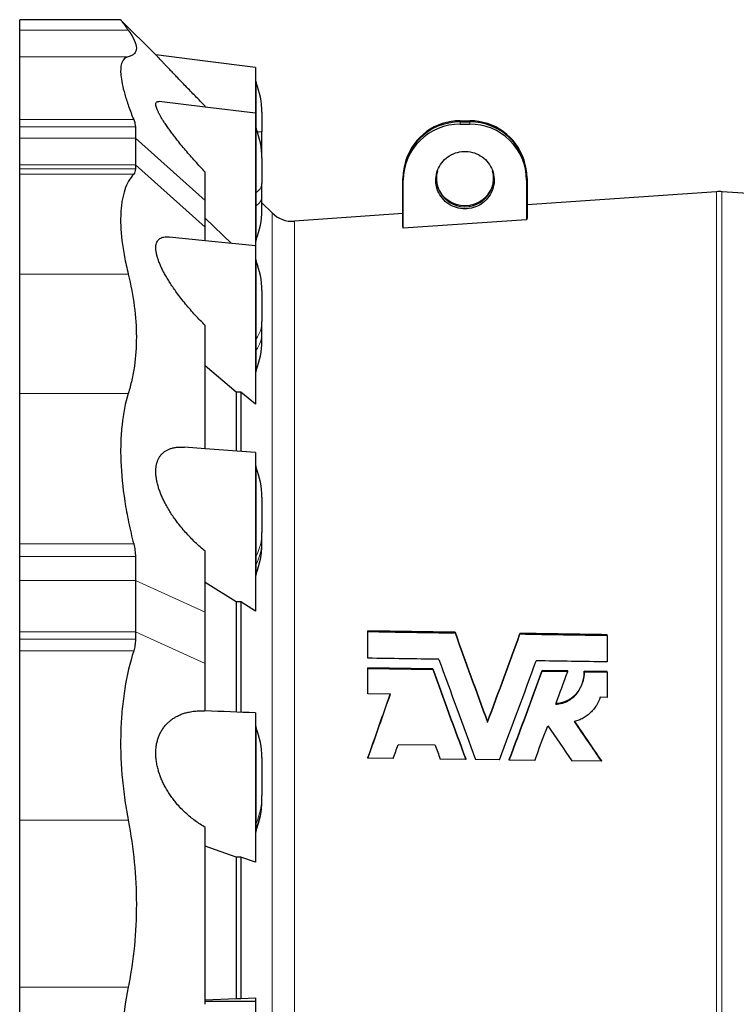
# Model space of a CAD drawing. Header units: millimetres. Extents: x 254 to 2565, y 151 to 2406.
# Tile 6 of 8: x 254 to 628, y 1891 to 2406. Entities that reach past the tile are written whole.
import ezdxf

# ---------------------------------------------------------------- set-up
doc = ezdxf.new("R2010")
doc.units = ezdxf.units.MM

msp = doc.modelspace()

# ---------------------------------------------------------------- linework, layer by layer
at = {"color": 7, "linetype": 'Continuous', "lineweight": 25}
for p, q in [((306.34, 2405.96), (253.54, 2405.96)), ((253.54, 2400.43), (253.54, 2405.96)), ((324.72, 2387.56), (306.34, 2405.94)), ((253.54, 2386.62), (253.54, 2400.43)), ((253.54, 2353.73), (253.54, 2386.62)), ((350.54, 2360.24), (350.54, 2360.72)), ((380.2, 2357.6), (380.2, 2347.36)), ((253.54, 2350.02), (253.54, 2353.73)), ((483.86, 2353.1), (488.86, 2353.1)), ((483.86, 2352.49), (488.86, 2352.49)), ((253.54, 2343.95), (253.54, 2350.02)), ((314.04, 2350.02), (314.04, 2343.95)), ((380.2, 2340.11), (380.2, 2347.36)), ((483.86, 2351.36), (488.86, 2351.36)), ((253.54, 2330.08), (253.54, 2343.95)), ((314.04, 2343.95), (314.04, 2330.08)), ((380.2, 2333.71), (380.2, 2340.11)), ((380.2, 2333.71), (380.2, 2320.31)), ((455.46, 2332.52), (455.21, 2331.73)), ((517.5, 2331.73), (517.25, 2332.52)), ((253.54, 2327.99), (253.54, 2330.08)), ((253.54, 2325.23), (253.54, 2327.99)), ((314.04, 2330.08), (314.04, 2327.99)), ((253.54, 2272.98), (253.54, 2325.23)), ((350.54, 2311.42), (350.54, 2326.28)), ((453.86, 2297.79), (453.86, 2322.95)), ((454.12, 2296.91), (454.12, 2322.08)), ((518.59, 2322.08), (518.59, 2301.35)), ((518.86, 2322.95), (518.86, 2302.27)), ((380.2, 2313.42), (380.2, 2320.31)), ((350.54, 2297.54), (350.54, 2311.42)), ((376.86, 2314.79), (376.86, 2287.7)), ((380.2, 2306.34), (380.2, 2313.42)), ((617.96, 2316.03), (518.86, 2309.1)), ((719.86, 2309.1), (620.75, 2316.03)), ((385.52, 2304.95), (380.2, 2310.27)), ((364.21, 2288.99), (350.54, 2302.26)), ((453.86, 2304.56), (397.17, 2300.59)), ((518.59, 2301.35), (454.12, 2296.91)), ((350.54, 2290.4), (350.54, 2297.54)), ((253.54, 2210.52), (253.54, 2272.98)), ((380.2, 2264.38), (380.2, 2248.13)), ((350.54, 2181.68), (350.54, 2246.13)), ((380.2, 2242.26), (380.2, 2248.13)), ((380.2, 2238.04), (380.2, 2242.26)), ((376.86, 2235.88), (376.86, 2204.89)), ((366.75, 2211.3), (350.54, 2224.93)), ((253.54, 2131.91), (253.54, 2210.52)), ((369.23, 2211.31), (366.75, 2211.3)), ((366.75, 2211.3), (366.75, 2180.48)), ((369.23, 2211.31), (369.23, 2180.29)), ((376.86, 2204.89), (369.23, 2211.31)), ((380.2, 2156.39), (380.2, 2137.87)), ((380.2, 2133.61), (380.2, 2137.87)), ((253.54, 2125.31), (253.54, 2131.91)), ((380.2, 2131.66), (380.2, 2133.61)), ((350.54, 2096.24), (350.54, 2128.1)), ((253.54, 2112.81), (253.54, 2125.31)), ((314.04, 2125.31), (314.04, 2112.81)), ((376.86, 2120.09), (376.86, 2096.84)), ((253.54, 2085.95), (253.54, 2112.81)), ((314.04, 2112.81), (314.04, 2085.95)), ((366.75, 2101.62), (350.54, 2111.81)), ((369.23, 2101.64), (366.75, 2101.62)), ((366.75, 2101.62), (366.75, 2044.03)), ((369.23, 2101.64), (369.23, 2043.93)), ((376.86, 2096.84), (369.23, 2101.64)), ((350.54, 2069.37), (350.54, 2096.24)), ((253.54, 2082.07), (253.54, 2085.95)), ((314.04, 2085.95), (314.04, 2082.07)), ((435.66, 2086.1), (435.66, 2086.44)), ((435.66, 2072.16), (435.66, 2086.1)), ((481.19, 2085.37), (481.19, 2085.71)), ((515.12, 2084.83), (515.12, 2085.17)), ((253.54, 2075.96), (253.54, 2082.07)), ((560.66, 2084.11), (560.66, 2084.45)), ((560.66, 2084.11), (560.66, 2070.23)), ((253.54, 1987.48), (253.54, 2075.96)), ((350.54, 2044.65), (350.54, 2069.37)), ((469.52, 2066.63), (435.66, 2067.15)), ((435.66, 2066.82), (435.66, 2067.15)), ((435.66, 2053.55), (435.66, 2066.82)), ((435.66, 2066.82), (469.52, 2066.3)), ((469.52, 2066.3), (469.52, 2066.63)), ((540.13, 2065.55), (526.79, 2065.76)), ((526.79, 2065.43), (526.79, 2065.76)), ((526.79, 2065.43), (540.13, 2065.23)), ((540.13, 2065.23), (540.13, 2065.55)), ((560.66, 2065.24), (548.75, 2065.42)), ((548.75, 2065.09), (548.75, 2065.42)), ((548.75, 2065.09), (560.66, 2064.91)), ((560.66, 2064.91), (560.66, 2065.24)), ((560.66, 2064.91), (560.66, 2051.69)), ((447.37, 2053.38), (435.66, 2053.55)), ((560.66, 2051.69), (557.08, 2051.74)), ((498.16, 2038.65), (498.16, 2038.97)), ((470.79, 2026.65), (451.4, 2026.93)), ((380.2, 2020.31), (380.2, 2000.34)), ((435.66, 2020), (435.66, 2020.31)), ((448.89, 2019.81), (435.66, 2020)), ((486.79, 2019.28), (473.45, 2019.47)), ((486.79, 2019.28), (486.79, 2019.58)), ((504.38, 2019.03), (491.93, 2019.2)), ((509.52, 2018.96), (509.52, 2019.26)), ((522.86, 2018.77), (509.52, 2018.96)), ((557.68, 2018.28), (542.21, 2018.49)), ((557.68, 2018.28), (557.68, 2018.58)), ((380.2, 1998.1), (380.2, 2000.34)), ((380.2, 1997.6), (380.2, 1998.1)), ((253.54, 1900.24), (253.54, 1987.48)), ((350.54, 1891.25), (350.54, 1983.76)), ((376.86, 1978.77), (376.86, 1965.53)), ((366.75, 1968.22), (350.54, 1973.97)), ((369.23, 1968.24), (366.75, 1968.22)), ((366.75, 1968.22), (366.75, 1894.33)), ((376.86, 1965.53), (369.23, 1968.24)), ((369.23, 1968.24), (369.23, 1894.31)), ((253.54, 1805.94), (253.54, 1900.24)), ((350.54, 1893.57), (366.75, 1894.33)), ((366.75, 1894.33), (369.23, 1894.31)), ((369.23, 1894.31), (376.86, 1894.67)), ((376.86, 1894.67), (376.86, 1892.73)), ((376.86, 1892.73), (350.54, 1892.75))]:
    msp.add_line(p, q, dxfattribs=at)
at = {"color": 8, "linetype": 'Continuous', "lineweight": 18}
for p, q in [((253.54, 2400.43), (310.3, 2400.43)), ((253.54, 2386.62), (310.3, 2386.62)), ((377.16, 2372.89), (377.16, 2349)), ((253.54, 2353.73), (313.14, 2353.73)), ((483.86, 2353.1), (483.86, 2352.49)), ((483.86, 2351.36), (483.86, 2352.49)), ((488.86, 2353.1), (488.86, 2352.49)), ((488.86, 2351.36), (488.86, 2352.49)), ((253.54, 2350.02), (314.04, 2350.02)), ((377.16, 2349), (377.16, 2315.59)), ((377.79, 2347.36), (380.2, 2347.36)), ((253.54, 2343.95), (314.04, 2343.95)), ((350.54, 2311.42), (314.04, 2343.95)), ((379.68, 2340.11), (380.2, 2340.11)), ((253.54, 2330.08), (314.04, 2330.08)), ((253.54, 2327.99), (314.04, 2327.99)), ((350.54, 2297.54), (314.04, 2330.08)), ((253.54, 2325.23), (313.14, 2325.23)), ((454.12, 2322.08), (453.86, 2322.95)), ((518.59, 2322.08), (518.86, 2322.95)), ((377.16, 2315.59), (377.16, 2308.69)), ((617.96, 1859.24), (617.96, 2316.03)), ((620.75, 2316.03), (620.75, 1402.45)), ((377.16, 2308.69), (377.16, 2291.06)), ((385.52, 2304.95), (385.52, 1413.53)), ((397.17, 2300.59), (397.17, 1417.89)), ((377.16, 2279.66), (377.16, 2239.14)), ((253.54, 2272.98), (310.3, 2272.98)), ((377.16, 2239.14), (377.16, 2233.28)), ((377.16, 2233.28), (377.16, 2222.76)), ((253.54, 2210.52), (310.3, 2210.52)), ((377.16, 2171.67), (377.16, 2125.51)), ((253.54, 2131.91), (313.14, 2131.91)), ((253.54, 2125.31), (314.04, 2125.31)), ((377.16, 2125.51), (377.16, 2121.24)), ((377.16, 2121.24), (377.16, 2116.37)), ((314.04, 2112.81), (253.54, 2112.81)), ((314.04, 2112.81), (350.54, 2096.24)), ((253.54, 2085.95), (314.04, 2085.95)), ((314.04, 2085.95), (350.54, 2069.37)), ((253.54, 2082.07), (314.04, 2082.07)), ((253.54, 2075.96), (313.14, 2075.96)), ((377.16, 2035.6), (377.16, 1985.81)), ((253.54, 1987.48), (310.3, 1987.48)), ((377.16, 1985.81), (377.16, 1983.57)), ((377.16, 1983.57), (377.16, 1982.32)), ((253.54, 1900.24), (310.3, 1900.24))]:
    msp.add_line(p, q, dxfattribs=at)
at = {"color": 7, "linetype": 'Continuous', "lineweight": 25, "flags": 128}
for points in [[(376.86, 2380.9), (350.58, 2384.26), (324.72, 2387.57)], [(376.86, 2357.01), (350.58, 2360.21), (326.48, 2363.14)], [(486.36, 2307.05), (485.23, 2307.09), (484.11, 2307.21), (483, 2307.42), (481.91, 2307.7), (480.84, 2308.06), (479.81, 2308.5), (478.81, 2309.02), (477.85, 2309.6), (476.94, 2310.25), (476.07, 2310.97), (475.27, 2311.75), (474.53, 2312.58), (473.85, 2313.47), (473.23, 2314.4), (472.69, 2315.38), (472.23, 2316.39), (471.84, 2317.43), (471.53, 2318.5), (471.31, 2319.59), (471.16, 2320.69), (471.1, 2321.8), (471.12, 2322.91), (471.22, 2324.02), (471.41, 2325.11), (471.68, 2326.19), (472.03, 2327.25), (472.45, 2328.28), (472.96, 2329.27), (473.53, 2330.23), (474.18, 2331.14), (474.89, 2332), (475.66, 2332.8), (476.5, 2333.55), (477.39, 2334.24), (478.32, 2334.86), (479.3, 2335.41), (480.32, 2335.88), (481.37, 2336.28), (482.45, 2336.61), (483.55, 2336.85), (484.67, 2337.02), (485.79, 2337.1), (486.92, 2337.1), (488.05, 2337.02), (489.16, 2336.85), (490.26, 2336.61), (491.34, 2336.28), (492.39, 2335.88), (493.41, 2335.41), (494.39, 2334.86), (495.33, 2334.24), (496.21, 2333.55), (497.05, 2332.8), (497.82, 2332), (498.54, 2331.14), (499.18, 2330.23), (499.76, 2329.27), (500.26, 2328.28), (500.69, 2327.25), (501.04, 2326.19), (501.3, 2325.11), (501.49, 2324.02), (501.6, 2322.91), (501.62, 2321.8), (501.55, 2320.69), (501.41, 2319.59), (501.18, 2318.5), (500.87, 2317.43), (500.48, 2316.39), (500.02, 2315.38), (499.48, 2314.4), (498.87, 2313.47), (498.19, 2312.58), (497.44, 2311.75), (496.64, 2310.97), (495.78, 2310.25), (494.86, 2309.6), (493.91, 2309.02), (492.91, 2308.5), (491.87, 2308.06), (490.8, 2307.7), (489.71, 2307.42), (488.6, 2307.21), (487.48, 2307.09), (486.36, 2307.05)], [(376.86, 2287.68), (350.58, 2290.4), (331.65, 2292.35)], [(376.86, 2179.69), (350.58, 2181.66), (339.75, 2182.48)]]:
    msp.add_lwpolyline(points, dxfattribs=at)
at = {"color": 7, "linetype": 'Continuous', "lineweight": 25}
for centre, radius, start, end in [((380.86, 2374.41), 4, 180, 202.4663), ((340.2, 2357.6), 40, 0, 22.4663), ((483.63, 2322.71), 29.78, 89.5704, 179.5525), ((483.71, 2323.42), 29.68, 89.7266, 162.1471), ((489, 2323.42), 29.68, 17.8529, 90.2734), ((489.09, 2322.72), 29.77, 0.4363, 90.4408), ((380.86, 2350.52), 4, 180, 202.4663), ((340.2, 2333.71), 40, 0, 22.4663), ((483.64, 2321.85), 29.52, 89.5704, 179.5525), ((489.08, 2321.85), 29.51, 0.4363, 90.4408), ((486.36, 2323.05), 14.96, 164.9089, 15.0911), ((486.29, 2324.02), 15.24, 199.4438, 270.2619), ((486.42, 2324.03), 15.25, 269.75, 340.5444), ((619.36, 2296.08), 20, 86, 94), ((340.2, 2306.34), 40, 337.5337, 0), ((396.13, 2315.56), 15, 225, 274), ((380.86, 2289.53), 4, 157.5337, 180), ((380.86, 2281.19), 4, 180, 202.4663), ((340.2, 2264.38), 40, 0, 22.4663), ((340.2, 2238.04), 40, 337.5337, 0), ((380.86, 2221.23), 4, 157.5337, 180), ((380.86, 2173.2), 4, 180, 202.4663), ((340.2, 2156.39), 40, 0, 22.4663), ((340.2, 2131.66), 40, 337.5337, 0), ((380.86, 2114.84), 4, 157.5337, 180), ((380.86, 2037.13), 4, 180, 202.4663), ((340.2, 2020.31), 40, 0, 22.4663), ((340.2, 1997.6), 40, 337.5337, 0), ((380.86, 1980.79), 4, 157.5337, 180)]:
    msp.add_arc(centre, radius, start, end, dxfattribs=at)
at = {"color": 8, "linetype": 'Continuous', "lineweight": 18}
for centre, radius, start, end in [((373.94, 2320.99), 6.29, 300.7564, 353.7855), ((377.48, 2315.05), 0.629, 120.7564, 173.7855), ((373.94, 2314.1), 6.29, 300.7564, 353.7855), ((377.48, 2308.15), 0.629, 120.7564, 173.7855), ((364.62, 2248.38), 15.58, 323.6132, 359.0477), ((378.41, 2238.22), 1.56, 143.6132, 179.0477), ((364.62, 2242.52), 15.58, 323.6132, 359.0477), ((378.41, 2232.35), 1.56, 143.6132, 179.0477), ((353.09, 2137.97), 27.11, 332.6242, 359.7901), ((353.09, 2133.71), 27.11, 332.6242, 359.7901), ((379.57, 2124.26), 2.71, 152.6242, 179.7901), ((379.57, 2120), 2.71, 152.6242, 179.7901), ((343.76, 2000.37), 36.44, 336.4459, 359.9633), ((343.76, 1998.13), 36.44, 336.4459, 359.9633), ((380.5, 1984.35), 3.64, 156.4459, 179.9633), ((380.5, 1982.11), 3.64, 156.4459, 179.9633)]:
    msp.add_arc(centre, radius, start, end, dxfattribs=at)
at = {"color": 7, "linetype": 'Continuous', "lineweight": 25}
for centre, major_axis, ratio, start_param, end_param in [((518.94, 1859.53), (4.1, 449.86), 0.051608, 0.17867, 0.189785), ((453.94, 1858.96), (-4.06, 445.32), 0.051608, 6.100617, 6.111845), ((604.55, 1846.46), (-183.51, 455.71), 0.060848, 0.99375, 1.110312), ((604.56, 1846.42), (-184.12, 457.22), 0.060848, 0.996548, 1.112498), ((402.17, 1871.62), (177.82, 441.56), 0.060848, 5.125452, 5.241509), ((402.19, 1871.67), (178.42, 443.07), 0.060848, 5.123196, 5.238648), ((591.06, 1846.44), (-183.74, 456.27), 0.060848, 1.030424, 1.158096), ((415.69, 1871.69), (178.8, 444.01), 0.060848, 5.075023, 5.201747), ((585.89, 1846.5), (-182.99, 454.41), 0.060848, 1.040731, 1.155645), ((585.91, 1846.45), (-183.6, 455.91), 0.060848, 1.043276, 1.157625), ((420.82, 1871.66), (178.34, 442.87), 0.060848, 5.076563, 5.190413), ((420.84, 1871.7), (178.95, 444.37), 0.060848, 5.074541, 5.187839), ((434.18, 1871.73), (179.32, 445.3), 0.060848, 5.144101, 5.186253), ((351.7, 1870.82), (166.25, 438.06), 0.058274, 5.08265, 5.164243), ((351.71, 1870.86), (166.82, 439.56), 0.058274, 5.080573, 5.162567), ((749.92, 1834.98), (-350.12, 466.58), 0.083936, 1.056062, 1.105004), ((749.86, 1835.06), (-348.99, 465.07), 0.083936, 1.054569, 1.103099), ((434.18, 1871.73), (179.32, 445.3), 0.060848, 5.073295, 5.116754), ((734.41, 1835.04), (-349.31, 465.5), 0.083936, 1.060309, 1.103636), ((364.95, 1870.89), (167.17, 440.49), 0.058274, 5.079304, 5.096507), ((572.56, 1846.48), (-183.22, 454.98), 0.060848, 1.139279, 1.156399)]:
    msp.add_ellipse(centre, major_axis=major_axis, ratio=ratio, start_param=start_param, end_param=end_param, dxfattribs=at)
for points, knots in [([(306.34, 2405.94), (306.34, 2405.94), (306.35, 2405.92), (306.53, 2405.67), (306.84, 2405.24), (307.3, 2404.6), (307.9, 2403.77), (308.6, 2402.79), (309.4, 2401.68), (310, 2400.85), (310.3, 2400.43)], [0, 0, 0, 0, 0.1061841, 0.2342394, 0.3661448, 0.4981737, 0.6302053, 0.7621145, 0.8809711, 1, 1, 1, 1]), ([(310.3, 2400.43), (313.1, 2396.55), (314.53, 2393.45), (314.55, 2389.97), (314.2, 2389.02), (313.31, 2388.07), (313.1, 2387.9), (312.66, 2387.57), (312.41, 2387.42), (311.62, 2387.01), (311, 2386.79), (310.3, 2386.62)], [0, 0, 0, 0, 0.5, 0.5, 0.75, 0.75, 0.8125, 0.8125, 0.875, 0.875, 1, 1, 1, 1]), ([(310.3, 2386.62), (308.77, 2386.25), (307.69, 2385.26), (306.72, 2382.88), (306.5, 2381.93), (306.35, 2380.26), (306.32, 2379.67), (306.33, 2378.72), (306.34, 2378.39), (306.37, 2377.72), (306.4, 2377.38), (306.67, 2374.2), (307.37, 2370.83), (309.05, 2365), (309.72, 2362.92), (310.89, 2359.6), (311.3, 2358.47), (312.19, 2356.14), (312.65, 2354.95), (313.14, 2353.73)], [0, 0, 0, 0, 0.25, 0.25, 0.375, 0.375, 0.4375, 0.4375, 0.46875, 0.46875, 0.5, 0.5, 0.75, 0.75, 0.875, 0.875, 0.9375, 0.9375, 1, 1, 1, 1]), ([(350.54, 2360.72), (349.68, 2361.6), (347.95, 2363.37), (345.4, 2365.99), (342.86, 2368.6), (340.36, 2371.18), (337.91, 2373.72), (335.78, 2375.94), (333.95, 2377.85), (332.41, 2379.47), (330.94, 2381.01), (329.64, 2382.37), (328.53, 2383.54), (327.59, 2384.53), (326.74, 2385.43), (326.07, 2386.14), (325.56, 2386.68), (325.18, 2387.08), (324.91, 2387.37), (324.74, 2387.54), (324.73, 2387.55), (324.72, 2387.56)], [0, 0, 0, 0, 0.071513, 0.143069, 0.214568, 0.288324, 0.36215, 0.435868, 0.488478, 0.541082, 0.594655, 0.648217, 0.691861, 0.735499, 0.780275, 0.825043, 0.860359, 0.895671, 0.931969, 0.968266, 1, 1, 1, 1]), ([(376.86, 2380.9), (376.86, 2380.88), (376.86, 2380.84), (376.86, 2380.47), (376.86, 2379.89), (376.86, 2379.07), (376.86, 2378.02), (376.86, 2376.75), (376.86, 2375.28), (376.86, 2373.62), (376.86, 2371.76), (376.86, 2369.72), (376.86, 2367.54), (376.86, 2365.22), (376.86, 2362.75), (376.86, 2360.16), (376.86, 2358.26), (376.86, 2357.23), (376.86, 2357.09)], [0, 0, 0, 0, 0.064852, 0.131864, 0.197021, 0.262179, 0.329233, 0.396287, 0.46141, 0.526534, 0.593551, 0.660567, 0.725666, 0.790764, 0.857751, 0.924738, 0.989975, 1, 1, 1, 1]), ([(350.54, 2326.28), (349.67, 2327.22), (347.91, 2329.09), (345.31, 2331.94), (342.76, 2334.81), (340.28, 2337.71), (337.87, 2340.6), (335.76, 2343.22), (333.94, 2345.56), (332.39, 2347.63), (330.92, 2349.67), (329.63, 2351.54), (328.52, 2353.24), (327.57, 2354.78), (326.73, 2356.24), (326, 2357.65), (325.4, 2358.96), (324.97, 2360.16), (324.73, 2361.18), (324.7, 2361.99), (324.87, 2362.6), (325.24, 2362.99), (325.77, 2363.18), (326.25, 2363.15), (326.48, 2363.13)], [0, 0, 0, 0, 0.060252, 0.120757, 0.181328, 0.241825, 0.302157, 0.362294, 0.406389, 0.450585, 0.494745, 0.538793, 0.575497, 0.612317, 0.649103, 0.685759, 0.7254, 0.765152, 0.804767, 0.844494, 0.884363, 0.924103, 0.962331, 1, 1, 1, 1]), ([(313.14, 2353.73), (313.44, 2353), (313.66, 2352.33), (313.97, 2351.09), (314.04, 2350.53), (314.04, 2350.02)], [0, 0, 0, 0, 0.5, 0.5, 1, 1, 1, 1]), ([(376.86, 2356.99), (376.86, 2356.98), (376.86, 2356.98), (376.86, 2356.7), (376.86, 2356.18), (376.86, 2355.43), (376.86, 2354.44), (376.86, 2353.23), (376.86, 2351.82), (376.86, 2350.21), (376.86, 2348.4), (376.86, 2346.4), (376.86, 2344.26), (376.86, 2341.98), (376.86, 2339.54), (376.86, 2336.99), (376.86, 2334.36), (376.86, 2331.66), (376.86, 2328.88), (376.86, 2326.05), (376.86, 2323.24), (376.86, 2320.42), (376.86, 2317.59), (376.86, 2315.73), (376.86, 2314.79)], [0, 0, 0, 0, 0.032475, 0.079145, 0.12451, 0.169874, 0.216556, 0.263238, 0.308628, 0.354018, 0.400729, 0.44744, 0.492806, 0.538173, 0.584858, 0.631543, 0.676892, 0.72224, 0.768905, 0.815569, 0.861015, 0.90646, 0.95323, 1, 1, 1, 1]), ([(314.04, 2327.99), (314.04, 2327.39), (313.97, 2326.86), (313.66, 2325.94), (313.44, 2325.55), (313.14, 2325.23)], [0, 0, 0, 0, 0.5, 0.5, 1, 1, 1, 1]), ([(313.14, 2325.23), (311.18, 2323.07), (309.63, 2320.34), (307.94, 2315.37), (307.49, 2313.57), (306.97, 2310.64), (306.82, 2309.63), (306.64, 2308.05), (306.59, 2307.51), (306.5, 2306.43), (306.46, 2305.88), (306.18, 2300.85), (306.39, 2295.91), (307.35, 2287.81), (307.79, 2285), (308.61, 2280.6), (308.91, 2279.1), (309.56, 2276.07), (309.92, 2274.53), (310.3, 2272.98)], [0, 0, 0, 0, 0.25, 0.25, 0.375, 0.375, 0.4375, 0.4375, 0.46875, 0.46875, 0.5, 0.5, 0.75, 0.75, 0.875, 0.875, 0.9375, 0.9375, 1, 1, 1, 1]), ([(350.54, 2246.13), (349.67, 2247.01), (347.91, 2248.77), (345.31, 2251.53), (342.76, 2254.38), (340.28, 2257.3), (337.87, 2260.31), (335.76, 2263.1), (333.94, 2265.66), (332.39, 2267.98), (330.92, 2270.31), (329.63, 2272.51), (328.52, 2274.58), (327.57, 2276.51), (326.73, 2278.4), (326, 2280.3), (325.4, 2282.17), (324.97, 2283.98), (324.73, 2285.67), (324.7, 2287.19), (324.87, 2288.53), (325.23, 2289.66), (325.78, 2290.57), (326.47, 2291.29), (327.34, 2291.84), (328.38, 2292.22), (329.59, 2292.41), (330.69, 2292.45), (331.41, 2292.36), (331.65, 2292.34)], [0, 0, 0, 0, 0.050678, 0.101567, 0.152513, 0.203396, 0.254141, 0.304721, 0.341809, 0.378982, 0.416124, 0.453172, 0.484043, 0.515013, 0.545953, 0.576784, 0.610126, 0.64356, 0.67688, 0.710293, 0.743827, 0.777252, 0.809405, 0.841647, 0.873823, 0.909756, 0.945816, 0.981916, 1, 1, 1, 1]), ([(376.86, 2287.65), (376.86, 2287.66), (376.86, 2287.68), (376.86, 2287.46), (376.86, 2287.02), (376.86, 2286.33), (376.86, 2285.4), (376.86, 2284.25), (376.86, 2282.9), (376.86, 2281.34), (376.86, 2279.58), (376.86, 2277.63), (376.86, 2275.54), (376.86, 2273.29), (376.86, 2270.89), (376.86, 2268.36), (376.86, 2265.76), (376.86, 2263.08), (376.86, 2260.31), (376.86, 2257.49), (376.86, 2254.68), (376.86, 2251.87), (376.86, 2249.04), (376.86, 2246.25), (376.86, 2243.54), (376.86, 2240.9), (376.86, 2238.32), (376.86, 2236.69), (376.86, 2235.88)], [0, 0, 0, 0, 0.016951, 0.056803, 0.095519, 0.134235, 0.174075, 0.213915, 0.25264, 0.291366, 0.331216, 0.371065, 0.409812, 0.448559, 0.488434, 0.528309, 0.567036, 0.605763, 0.645615, 0.685468, 0.72418, 0.762891, 0.802726, 0.842561, 0.881355, 0.92015, 0.960075, 1, 1, 1, 1]), ([(310.3, 2272.98), (313.1, 2261.51), (314.53, 2250.55), (314.55, 2234.89), (314.2, 2229.81), (313.31, 2223.61), (313.1, 2222.38), (312.66, 2219.94), (312.41, 2218.74), (311.62, 2215.15), (311, 2212.81), (310.3, 2210.52)], [0, 0, 0, 0, 0.5, 0.5, 0.75, 0.75, 0.8125, 0.8125, 0.875, 0.875, 1, 1, 1, 1]), ([(310.3, 2210.52), (308.77, 2205.53), (307.69, 2200.09), (306.72, 2191.25), (306.5, 2188.2), (306.35, 2183.43), (306.32, 2181.82), (306.33, 2179.35), (306.34, 2178.51), (306.37, 2176.85), (306.4, 2176.01), (306.67, 2168.44), (307.37, 2161.45), (309.05, 2150.62), (309.72, 2146.94), (310.89, 2141.35), (311.3, 2139.46), (312.19, 2135.7), (312.65, 2133.81), (313.14, 2131.91)], [0, 0, 0, 0, 0.25, 0.25, 0.375, 0.375, 0.4375, 0.4375, 0.46875, 0.46875, 0.5, 0.5, 0.75, 0.75, 0.875, 0.875, 0.9375, 0.9375, 1, 1, 1, 1]), ([(350.54, 2128.1), (349.67, 2128.84), (347.91, 2130.32), (345.31, 2132.72), (342.76, 2135.26), (340.28, 2137.94), (337.87, 2140.76), (335.76, 2143.45), (333.94, 2145.98), (332.39, 2148.31), (330.92, 2150.71), (329.63, 2153.03), (328.52, 2155.27), (327.57, 2157.39), (326.73, 2159.53), (326, 2161.73), (325.4, 2163.98), (324.97, 2166.23), (324.73, 2168.42), (324.7, 2170.49), (324.87, 2172.43), (325.23, 2174.19), (325.78, 2175.75), (326.47, 2177.12), (327.34, 2178.37), (328.38, 2179.47), (329.59, 2180.41), (330.92, 2181.16), (332.43, 2181.78), (334.13, 2182.23), (336.03, 2182.5), (337.9, 2182.59), (339.17, 2182.5), (339.75, 2182.47)], [0, 0, 0, 0, 0.042821, 0.085821, 0.128869, 0.171864, 0.214741, 0.25748, 0.288819, 0.320228, 0.351613, 0.382917, 0.409002, 0.43517, 0.461314, 0.487365, 0.515538, 0.543789, 0.571943, 0.600177, 0.628512, 0.656755, 0.683923, 0.711166, 0.738355, 0.768717, 0.799186, 0.82969, 0.860099, 0.896355, 0.932715, 0.969147, 1, 1, 1, 1]), ([(376.86, 2179.67), (376.86, 2179.68), (376.86, 2179.72), (376.86, 2179.55), (376.86, 2179.18), (376.86, 2178.55), (376.86, 2177.69), (376.86, 2176.6), (376.86, 2175.3), (376.86, 2173.8), (376.86, 2172.09), (376.86, 2170.2), (376.86, 2168.14), (376.86, 2165.94), (376.86, 2163.57), (376.86, 2161.08), (376.86, 2158.51), (376.86, 2155.84), (376.86, 2153.09), (376.86, 2150.28), (376.86, 2147.47), (376.86, 2144.65), (376.86, 2141.82), (376.86, 2139.02), (376.86, 2136.29), (376.86, 2133.64), (376.86, 2131.05), (376.86, 2128.56), (376.86, 2126.22), (376.86, 2124.03), (376.86, 2121.95), (376.86, 2120.71), (376.86, 2120.09)], [0, 0, 0, 0, 0.005308, 0.040081, 0.073865, 0.107649, 0.142414, 0.17718, 0.210955, 0.24473, 0.279485, 0.31424, 0.348023, 0.381806, 0.41657, 0.451334, 0.485136, 0.518938, 0.553723, 0.588509, 0.622293, 0.656078, 0.690844, 0.72561, 0.759382, 0.793153, 0.827904, 0.862654, 0.896498, 0.930341, 0.96517, 1, 1, 1, 1]), ([(313.14, 2131.91), (313.44, 2130.77), (313.66, 2129.65), (313.97, 2127.45), (314.04, 2126.37), (314.04, 2125.31)], [0, 0, 0, 0, 0.5, 0.5, 1, 1, 1, 1]), ([(314.04, 2082.07), (314.04, 2080.96), (313.97, 2079.9), (313.66, 2077.86), (313.44, 2076.89), (313.14, 2075.96)], [0, 0, 0, 0, 0.5, 0.5, 1, 1, 1, 1]), ([(313.14, 2075.96), (311.18, 2069.76), (309.63, 2063.2), (307.94, 2052.82), (307.49, 2049.27), (306.97, 2043.8), (306.82, 2041.96), (306.64, 2039.15), (306.59, 2038.21), (306.5, 2036.33), (306.46, 2035.38), (306.18, 2026.86), (306.39, 2019.16), (307.35, 2007.4), (307.79, 2003.45), (308.61, 1997.47), (308.91, 1995.47), (309.56, 1991.47), (309.92, 1989.48), (310.3, 1987.48)], [0, 0, 0, 0, 0.25, 0.25, 0.375, 0.375, 0.4375, 0.4375, 0.46875, 0.46875, 0.5, 0.5, 0.75, 0.75, 0.875, 0.875, 0.9375, 0.9375, 1, 1, 1, 1]), ([(533.83, 2048.15), (534.93, 2048.17), (536.01, 2048.33), (537.33, 2048.68), (537.6, 2048.76), (538.12, 2048.93), (538.38, 2049.02), (539.14, 2049.32), (539.64, 2049.55), (540.59, 2050.06), (541.05, 2050.33), (541.94, 2050.94), (542.37, 2051.27), (543.59, 2052.3), (544.32, 2053.06), (545.3, 2054.29), (545.6, 2054.72), (546.16, 2055.58), (546.42, 2056.02), (546.89, 2056.92), (547.11, 2057.38), (547.5, 2058.32), (547.68, 2058.79), (548.15, 2060.22), (548.37, 2061.19), (548.6, 2062.64), (548.66, 2063.13), (548.73, 2064.11), (548.75, 2064.61), (548.75, 2065.09)], [0, 0, 0, 0, 0.125, 0.125, 0.15625, 0.15625, 0.1875, 0.1875, 0.25, 0.25, 0.3125, 0.3125, 0.375, 0.375, 0.5, 0.5, 0.5625, 0.5625, 0.625, 0.625, 0.6875, 0.6875, 0.75, 0.75, 0.875, 0.875, 0.9375, 0.9375, 1, 1, 1, 1]), ([(548.75, 2065.42), (548.74, 2064.97), (548.72, 2064.06), (548.55, 2062.54), (548.23, 2060.87), (547.69, 2059.07), (546.96, 2057.32), (546.07, 2055.71), (545.05, 2054.25), (543.92, 2052.96), (542.64, 2051.77), (541.21, 2050.72), (539.64, 2049.85), (538.1, 2049.21), (536.61, 2048.79), (535.27, 2048.55), (534.38, 2048.5), (533.95, 2048.47)], [0, 0, 0, 0, 0.058489, 0.116975, 0.195238, 0.273877, 0.352433, 0.430582, 0.499166, 0.567926, 0.636448, 0.705538, 0.774896, 0.843918, 0.897437, 0.951118, 1, 1, 1, 1]), ([(557.08, 2051.74), (556.57, 2050.27), (555.91, 2048.86), (554.67, 2046.86), (554.21, 2046.2), (553.2, 2044.95), (552.66, 2044.35), (551.5, 2043.22), (550.88, 2042.69), (549.9, 2041.96), (549.56, 2041.72), (548.86, 2041.27), (548.5, 2041.06), (547.41, 2040.46), (546.66, 2040.11), (545.1, 2039.52), (544.29, 2039.28), (543.47, 2039.1)], [0, 0, 0, 0, 0.25, 0.25, 0.375, 0.375, 0.5, 0.5, 0.625, 0.625, 0.6875, 0.6875, 0.75, 0.75, 0.875, 0.875, 1, 1, 1, 1]), ([(350.54, 1983.76), (349.67, 1984.29), (347.91, 1985.34), (345.31, 1987.15), (342.76, 1989.12), (340.28, 1991.29), (337.87, 1993.65), (335.76, 1995.98), (333.94, 1998.22), (332.39, 2000.34), (330.92, 2002.58), (329.63, 2004.79), (328.52, 2006.97), (327.57, 2009.09), (326.73, 2011.27), (326, 2013.56), (325.4, 2015.95), (324.97, 2018.43), (324.73, 2020.9), (324.7, 2023.32), (324.87, 2025.67), (325.23, 2027.89), (325.78, 2029.94), (326.47, 2031.83), (327.34, 2033.65), (328.38, 2035.36), (329.59, 2036.96), (330.92, 2038.38), (332.43, 2039.71), (334.13, 2040.92), (336.03, 2041.99), (338.01, 2042.87), (340.05, 2043.56), (342.34, 2044.13), (344.88, 2044.53), (347.58, 2044.73), (349.37, 2044.68), (350.21, 2044.66)], [0, 0, 0, 0, 0.036414, 0.072981, 0.109588, 0.14615, 0.182612, 0.218957, 0.245607, 0.272317, 0.299006, 0.325626, 0.347809, 0.370062, 0.392294, 0.414447, 0.438405, 0.462429, 0.486371, 0.510381, 0.534476, 0.558494, 0.581597, 0.604764, 0.627885, 0.653704, 0.679615, 0.705555, 0.731414, 0.762245, 0.793166, 0.824146, 0.855123, 0.886001, 0.925523, 0.965085, 1, 1, 1, 1]), ([(376.86, 2043.62), (368.1, 2043.96), (359.22, 2044.31), (350.34, 2044.66), (350.21, 2044.67)], [0, 0, 0, 0, 0.9860026, 1, 1, 1, 1]), ([(376.86, 2043.6), (376.86, 2043.59), (376.86, 2043.56), (376.86, 2043.23), (376.86, 2042.67), (376.86, 2041.87), (376.86, 2040.84), (376.86, 2039.61), (376.86, 2038.16), (376.86, 2036.51), (376.86, 2034.66), (376.86, 2032.65), (376.86, 2030.49), (376.86, 2028.16), (376.86, 2025.7), (376.86, 2023.15), (376.86, 2020.52), (376.86, 2017.78), (376.86, 2014.98), (376.86, 2012.18), (376.86, 2009.36), (376.86, 2006.52), (376.86, 2003.71), (376.86, 2000.97), (376.86, 1998.29), (376.86, 1995.67), (376.86, 1993.15), (376.86, 1990.78), (376.86, 1988.55), (376.86, 1986.44), (376.86, 1984.51), (376.86, 1982.77), (376.86, 1981.23), (376.86, 1979.87), (376.86, 1979.13), (376.86, 1978.77)], [0, 0, 0, 0, 0.027519, 0.057473, 0.087426, 0.118251, 0.149075, 0.179023, 0.208971, 0.239789, 0.270607, 0.300547, 0.330487, 0.361296, 0.392105, 0.422052, 0.451999, 0.482816, 0.513632, 0.543596, 0.57356, 0.604396, 0.635232, 0.66518, 0.695128, 0.725947, 0.756766, 0.786703, 0.816639, 0.847444, 0.878249, 0.90825, 0.93825, 0.969125, 1, 1, 1, 1]), ([(310.3, 1987.48), (313.1, 1972.81), (314.53, 1958.19), (314.55, 1936.33), (314.2, 1929.05), (313.31, 1919.97), (313.1, 1918.15), (312.66, 1914.54), (312.41, 1912.74), (311.62, 1907.35), (311, 1903.78), (310.3, 1900.24)], [0, 0, 0, 0, 0.5, 0.5, 0.75, 0.75, 0.8125, 0.8125, 0.875, 0.875, 1, 1, 1, 1]), ([(310.3, 1900.24), (308.77, 1892.54), (307.69, 1884.72), (306.72, 1872.82), (306.5, 1868.82), (306.35, 1862.77), (306.32, 1860.75), (306.33, 1857.7), (306.34, 1856.69), (306.37, 1854.66), (306.4, 1853.65), (306.67, 1844.57), (307.37, 1836.64), (309.05, 1824.94), (309.72, 1821.08), (310.89, 1815.33), (311.3, 1813.43), (312.19, 1809.65), (312.65, 1807.79), (313.14, 1805.94)], [0, 0, 0, 0, 0.25, 0.25, 0.375, 0.375, 0.4375, 0.4375, 0.46875, 0.46875, 0.5, 0.5, 0.75, 0.75, 0.875, 0.875, 0.9375, 0.9375, 1, 1, 1, 1]), ([(376.86, 1892.73), (376.86, 1892.63), (376.86, 1892.05), (376.86, 1890.03), (376.86, 1886.91), (376.86, 1882.74), (376.86, 1877.68), (376.86, 1871.91), (376.86, 1865.68), (376.86, 1861.38), (376.86, 1857.14), (376.86, 1852.88), (376.86, 1846.65), (376.86, 1840.84), (376.86, 1835.73), (376.86, 1831.54), (376.86, 1828.41), (376.86, 1826.42), (376.86, 1825.85), (376.86, 1825.75)], [0.4496372, 0.4496372, 0.4496372, 0.4496372, 0.4721272, 0.4946172, 0.5171072, 0.5395973, 0.5620873, 0.5845773, 0.6070674, 0.6295574, 0.6295574, 0.6516854, 0.6738134, 0.6959414, 0.7180693, 0.7401973, 0.7623253, 0.7844533, 0.8065813, 0.8065813, 0.8065813, 0.8065813])]:
    msp.add_open_spline(points, degree=3, knots=knots, dxfattribs=at)
for points in [[(481.19, 2085.71), (466.01, 2085.96), (450.83, 2086.2), (435.66, 2086.44)], [(435.66, 2086.1), (450.83, 2085.86), (466.01, 2085.61), (481.19, 2085.37)], [(560.66, 2084.45), (545.48, 2084.69), (530.3, 2084.93), (515.12, 2085.17)], [(515.12, 2084.83), (530.3, 2084.59), (545.48, 2084.35), (560.66, 2084.11)], [(472.72, 2071.59), (460.37, 2071.78), (448.01, 2071.97), (435.66, 2072.16)], [(560.66, 2070.23), (548.3, 2070.42), (535.94, 2070.61), (523.59, 2070.8)]]:
    msp.add_open_spline(points, degree=3, dxfattribs=at)

doc.saveas('drawing.dxf')
